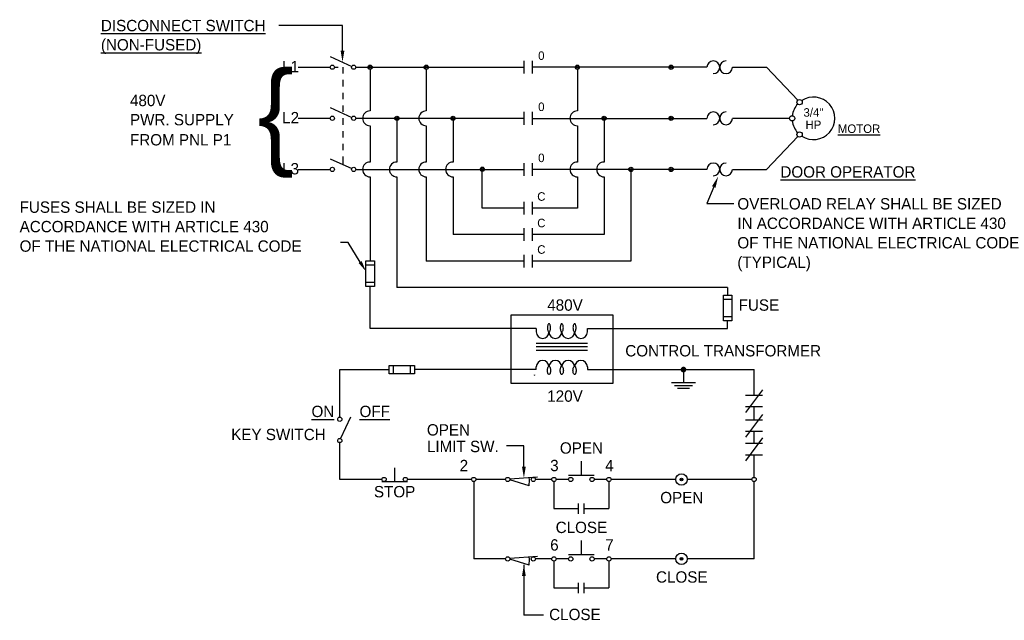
# Model space of a CAD drawing. Extents: x -762 to 3250, y 148 to 2899.
# Tile 8 of 9: x 2135 to 3175, y 1508 to 2143. Entities that reach past the tile are written whole.
import ezdxf
from ezdxf.enums import TextEntityAlignment as Align

# ---------------------------------------------------------------- set-up
doc = ezdxf.new("R2010")
doc.units = 0
doc.header["$LTSCALE"] = 96
doc.header["$MEASUREMENT"] = 0
doc.layers.get('0').update_dxf_attribs({"linetype": 'CONTINUOUS'})
for name, color, linetype in [('101', 1, 'CONTINUOUS'), ('102', 2, 'CONTINUOUS'), ('103', 3, 'CONTINUOUS'), ('TEXT', 3, 'CONTINUOUS')]:
    doc.layers.add(name, color=color, linetype=linetype)
doc.styles.add('ANNTEXT', font='ROMANS', dxfattribs={"bigfont": 'special'})
doc.styles.get("Standard").update_dxf_attribs({"font": 'sx-frac.shx'})

# ---------------------------------------------------------------- blocks, each defined once
blk = doc.blocks.new('PBSWNC')
for p, q in [((0.1875, -0.03125), (0.1875, 0.171875)), ((0, -0.03125), (0.375, -0.03125))]:
    blk.add_line(p, q)
for centre in [(0.03125, 0), (0.34375, 0)]:
    blk.add_circle(centre, 0.03125)
at = {"layer": 'TEXT'}
for tag, p in [('LABEL1', (0.1875, 0.4375)), ('LABEL2', (0.1875, 0.25))]:
    blk.add_attdef(tag, text='', height=0.125, dxfattribs=at).set_placement(p, align=Align.CENTER)
blk = doc.blocks.new('FUSEV')
for p, q in [((0, -0.0625), (0, 0.0625)), ((0, 0.0625), (0.375, 0.0625)), ((0.0625, 0.0625), (0.0625, -0.0625)), ((0.3125, -0.0625), (0.3125, 0.0625)), ((0.375, 0.0625), (0.375, -0.0625)), ((0.375, -0.0625), (0, -0.0625))]:
    blk.add_line(p, q)
at = {"layer": 'TEXT'}
for tag, p in [('LABEL2', (0.0625, -0.5)), ('LABEL1', (0.25, -0.5))]:
    blk.add_attdef(tag, text='', height=0.125, rotation=270, dxfattribs=at).set_placement(p, align=Align.CENTER)
blk = doc.blocks.new('DOT', base_point=(3, 18))
for radius in [0.0312, 0.0156]:
    blk.add_circle((3, 18), radius)
blk = doc.blocks.new('NCCONTAC')
for p, q in [((-0.5, 0.75), (1.5, -0.75)), ((0, 0.75), (0, -0.75)), ((1, 0.75), (1, -0.75))]:
    blk.add_line(p, q)
blk = doc.blocks.new('MOTOR2')
for p, q in [((-0.5, 0.3), (-1, -0.5)), ((1, 0.5), (0.5, -0.3))]:
    blk.add_line(p, q)
blk.add_circle((0, 0), 0.625)
at = {"flags": 1}
for tag, p in [('EPDESCRIPTION', (1.3, -0.6)), ('EPVOLTAGE', (1.3, -1.2)), ('EPPHASE', (1.3, -1.8)), ('EPHP', (1.3, -2.4)), ('EPDISC_SWITCH', (1.3, -3.1)), ('EPFUSE', (1.3, -3.7)), ('EPFEEDER', (1.3, -4.3)), ('EPPOWER', (1.3, -4.9)), ('EPPANEL', (1.3, -5.6)), ('EPCKT', (1.3, -6.2))]:
    blk.add_attdef(tag, p, '', height=0.375, dxfattribs=at)
at = {"layer": 'TEXT'}
blk.add_attdef('EPITEM', (1.3, 0.1), '', height=1, dxfattribs=at)
blk = doc.blocks.new('OVERLOAD', base_point=(20.4375, 24.859375))
for centre, start, end in [((20.53125, 24.859375), 270, 180), ((20.71875, 24.859375), 90, 0)]:
    blk.add_arc(centre, 0.09375, start, end)

msp = doc.modelspace()

# ---------------------------------------------------------------- linework, layer by layer
at = {"layer": '101'}
for p, q in [((2475.91476, 2136.32806), (2408.74898, 2136.32806)), ((2475.91476, 2109.87362), (2475.91476, 2136.32806)), ((2868.0372, 1965.87055), (2860.64212, 1948.40305)), ((2860.64212, 1948.40305), (2889.25184, 1948.40305)), ((2481.85364, 1907.1183), (2473.6512, 1907.1183)), ((2494.56128, 1886.48344), (2481.85364, 1907.1183)), ((2761.74297, 1830.49367), (2653.74297, 1830.49367)), ((2653.74297, 1830.49367), (2653.74297, 1758.49367)), ((2761.74297, 1758.49367), (2761.74297, 1830.49367)), ((2653.74297, 1758.49367), (2761.74297, 1758.49367)), ((2667.49157, 1692.4548), (2648.95925, 1692.4548)), ((2667.49157, 1670.33933), (2667.49157, 1692.4548)), ((2652.5974, 1657.35842), (2681.86418, 1659.69897)), ((2672.89437, 1650.0011), (2652.64028, 1656.29904)), ((2652.5974, 1573.45371), (2681.86418, 1575.79426)), ((2672.89437, 1566.09639), (2652.64028, 1572.39433)), ((2667.49157, 1566.71494), (2667.49157, 1513.49782)), ((2688.20063, 1513.49782), (2667.49157, 1513.49782))]:
    msp.add_line(p, q, dxfattribs=at)
for centre in [(2650.43397, 1656.7403), (2677.43397, 1656.7403), (2650.43397, 1572.83559), (2677.43397, 1572.83559)]:
    msp.add_circle(centre, 2.25, dxfattribs=at)
for centre in [(2643.63881, 1655.39097), (2643.63881, 1571.48626)]:
    msp.add_arc(centre, 29.74792, 349.56123224, 6.5705853, dxfattribs=at)
for points in [[(2477.91476, 2109.87362), (2473.91476, 2109.87362), (2475.91476, 2097.87362)], [(2866.19546, 1966.65028), (2869.87895, 1965.09083), (2872.71556, 1976.92103)], [(2496.19614, 1887.49024), (2492.92643, 1885.47664), (2500.60208, 1876.6743)], [(2669.49157, 1670.33933), (2665.49157, 1670.33933), (2667.49157, 1658.33933)], [(2665.49157, 1554.71494), (2669.49157, 1554.71494), (2667.49157, 1566.71494)]]:
    msp.add_solid(points, dxfattribs=at)
at = {"layer": '102'}
for p, q in [((2462.93787, 2103.65149), (2485.57334, 2093.17041)), ((2467.4371, 2092.34253), (2471.22765, 2092.34253)), ((2476.43787, 2085.65149), (2476.43787, 2092.40149)), ((2476.43787, 2072.15149), (2476.43787, 2078.90149)), ((2476.43787, 2058.65149), (2476.43787, 2065.40149)), ((2462.93787, 2049.65149), (2485.57334, 2039.17041)), ((2476.43787, 2045.15149), (2476.43787, 2051.90149)), ((2476.43787, 2031.65149), (2476.43787, 2038.40149)), ((2476.43787, 2018.15149), (2476.43787, 2024.90149)), ((2476.43787, 2004.65149), (2476.43787, 2011.40149)), ((2476.43787, 1989.40048), (2476.43787, 1997.90149)), ((2462.93787, 1995.65149), (2485.57334, 1985.17041)), ((2680.50079, 1816.19927), (2680.50079, 1812.63087)), ((2734.50079, 1812.63087), (2734.50079, 1816.19927)), ((2680.50079, 1800.93087), (2734.50079, 1800.93087)), ((2680.50079, 1797.22796), (2734.50079, 1797.22796)), ((2680.50079, 1793.52504), (2734.50079, 1793.52504)), ((2680.50079, 1772.78808), (2680.50079, 1775.73087)), ((2734.50079, 1775.73087), (2734.50079, 1772.78808)), ((2484.2935, 1722.65244), (2473.81243, 1700.01698)), ((2728.27071, 1661.47129), (2728.27071, 1676.09629)), ((2699.22808, 1654.51367), (2699.22808, 1626.01313)), ((2699.22808, 1654.51367), (2699.22808, 1654.51367)), ((2714.77071, 1661.47129), (2741.77071, 1661.47129)), ((2757.31334, 1654.51367), (2757.31334, 1626.01313)), ((2699.22808, 1626.01313), (2725.27071, 1626.01313)), ((2725.27071, 1620.52876), (2725.27071, 1631.49751)), ((2731.27071, 1620.52876), (2731.27071, 1631.49751)), ((2731.27071, 1626.01313), (2757.31334, 1626.01313)), ((2728.27071, 1577.56658), (2728.27071, 1592.19158)), ((2699.22808, 1570.60896), (2699.22808, 1542.10842)), ((2699.22808, 1570.60896), (2699.22808, 1570.60896)), ((2714.77071, 1577.56658), (2741.77071, 1577.56658)), ((2757.31334, 1570.60896), (2757.31334, 1542.10842)), ((2699.22808, 1542.10842), (2725.27071, 1542.10842)), ((2725.27071, 1536.62405), (2725.27071, 1547.5928)), ((2731.27071, 1536.62405), (2731.27071, 1547.5928)), ((2731.27071, 1542.10842), (2757.31334, 1542.10842))]:
    msp.add_line(p, q, dxfattribs=at)
for points in [[(2694.00079, 1812.63087, 0.2110920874), (2694.52368, 1812.86192, 0.0947719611), (2695.16619, 1813.91068, 0.0514711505), (2695.51035, 1815.21575, 0.0387650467), (2695.64892, 1817.00041, 0.0387650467), (2695.51035, 1818.78507, 0.0514711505), (2695.16619, 1820.09014, 0.0947719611), (2694.52368, 1821.1389, 0.2110920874), (2694.00079, 1821.36995, 0.2110920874), (2693.4779, 1821.1389, 0.0947719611), (2692.83539, 1820.09014, 0.0514711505), (2692.49124, 1818.78507, 0.0387650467), (2692.35266, 1817.00041, 0.0387650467), (2692.49124, 1815.21575, 0.0514711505), (2692.83539, 1813.91068, 0.0947719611), (2693.4779, 1812.86192, 0.2110920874)], [(2707.50079, 1812.63087, 0.2110920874), (2708.02368, 1812.86192, 0.0947719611), (2708.66619, 1813.91068, 0.0514711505), (2709.01035, 1815.21575, 0.0387650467), (2709.14892, 1817.00041, 0.0387650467), (2709.01035, 1818.78507, 0.0514711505), (2708.66619, 1820.09014, 0.0947719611), (2708.02368, 1821.1389, 0.2110920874), (2707.50079, 1821.36995, 0.2110920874), (2706.9779, 1821.1389, 0.0947719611), (2706.33539, 1820.09014, 0.0514711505), (2705.99124, 1818.78507, 0.0387650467), (2705.85266, 1817.00041, 0.0387650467), (2705.99124, 1815.21575, 0.0514711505), (2706.33539, 1813.91068, 0.0947719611), (2706.9779, 1812.86192, 0.2110920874)], [(2721.00079, 1812.63087, 0.2110920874), (2721.52368, 1812.86192, 0.0947719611), (2722.16619, 1813.91068, 0.0514711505), (2722.51035, 1815.21575, 0.0387650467), (2722.64892, 1817.00041, 0.0387650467), (2722.51035, 1818.78507, 0.0514711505), (2722.16619, 1820.09014, 0.0947719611), (2721.52368, 1821.1389, 0.2110920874), (2721.00079, 1821.36995, 0.2110920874), (2720.4779, 1821.1389, 0.0947719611), (2719.83539, 1820.09014, 0.0514711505), (2719.49124, 1818.78507, 0.0387650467), (2719.35266, 1817.00041, 0.0387650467), (2719.49124, 1815.21575, 0.0514711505), (2719.83539, 1813.91068, 0.0947719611), (2720.4779, 1812.86192, 0.2110920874)], [(2694.00079, 1776.35647, -0.2110920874), (2694.52368, 1776.12542, -0.0947719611), (2695.16619, 1775.07667, -0.0514711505), (2695.51035, 1773.77159, -0.0387650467), (2695.64892, 1771.98693, -0.0387650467), (2695.51035, 1770.20228, -0.0514711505), (2695.16619, 1768.8972, -0.0947719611), (2694.52368, 1767.84845, -0.2110920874), (2694.00079, 1767.6174, -0.2110920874), (2693.4779, 1767.84845, -0.0947719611), (2692.83539, 1768.8972, -0.0514711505), (2692.49124, 1770.20228, -0.0387650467), (2692.35266, 1771.98693, -0.0387650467), (2692.49124, 1773.77159, -0.0514711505), (2692.83539, 1775.07667, -0.0947719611), (2693.4779, 1776.12542, -0.2110920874)], [(2707.50079, 1776.35647, -0.2110920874), (2708.02368, 1776.12542, -0.0947719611), (2708.66619, 1775.07667, -0.0514711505), (2709.01035, 1773.77159, -0.0387650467), (2709.14892, 1771.98693, -0.0387650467), (2709.01035, 1770.20228, -0.0514711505), (2708.66619, 1768.8972, -0.0947719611), (2708.02368, 1767.84845, -0.2110920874), (2707.50079, 1767.6174, -0.2110920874), (2706.9779, 1767.84845, -0.0947719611), (2706.33539, 1768.8972, -0.0514711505), (2705.99124, 1770.20228, -0.0387650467), (2705.85266, 1771.98693, -0.0387650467), (2705.99124, 1773.77159, -0.0514711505), (2706.33539, 1775.07667, -0.0947719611), (2706.9779, 1776.12542, -0.2110920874)], [(2721.00079, 1776.35647, -0.2110920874), (2721.52368, 1776.12542, -0.0947719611), (2722.16619, 1775.07667, -0.0514711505), (2722.51035, 1773.77159, -0.0387650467), (2722.64892, 1771.98693, -0.0387650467), (2722.51035, 1770.20228, -0.0514711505), (2722.16619, 1768.8972, -0.0947719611), (2721.52368, 1767.84845, -0.2110920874), (2721.00079, 1767.6174, -0.2110920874), (2720.4779, 1767.84845, -0.0947719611), (2719.83539, 1768.8972, -0.0514711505), (2719.49124, 1770.20228, -0.0387650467), (2719.35266, 1771.98693, -0.0387650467), (2719.49124, 1773.77159, -0.0514711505), (2719.83539, 1775.07667, -0.0947719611), (2720.4779, 1776.12542, -0.2110920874)]]:
    msp.add_lwpolyline(points, format="xyb", close=True, dxfattribs=at)
for centre, radius in [((2465.18787, 2092.40149), 2.25), ((2487.68787, 2092.40149), 2.25), ((2465.18787, 2038.40149), 2.25), ((2487.68787, 2038.40149), 2.25), ((2465.18787, 1984.40149), 2.25), ((2487.68787, 1984.40149), 2.25), ((2473.0435, 1720.40244), 2.25), ((2473.0435, 1697.90244), 2.25), ((2614.54823, 1656.76367), 2.25), ((2699.22808, 1656.76367), 2.25), ((2717.02071, 1656.76367), 2.25), ((2739.52071, 1656.76367), 2.25), ((2757.31334, 1656.76367), 2.25), ((2833.96971, 1656.76367), 6), ((2833.96971, 1656.76367), 1.5), ((2833.96971, 1656.76367), 1), ((2833.96971, 1656.76367), 0.5), ((2910.62608, 1656.76367), 2.25), ((2699.22808, 1572.85896), 2.25), ((2717.02071, 1572.85896), 2.25), ((2739.52071, 1572.85896), 2.25), ((2757.31334, 1572.85896), 2.25), ((2833.96971, 1572.85896), 6), ((2833.96971, 1572.85896), 1.5), ((2833.96971, 1572.85896), 1), ((2833.96971, 1572.85896), 0.5)]:
    msp.add_circle(centre, radius, dxfattribs=at)
for centre, start, end in [((2687.25079, 1812.63087), 180, 0), ((2700.75079, 1812.63087), 180, 0), ((2714.25079, 1812.63087), 180, 0), ((2727.75079, 1812.63087), 180, 0), ((2687.25079, 1775.73087), 0, 180), ((2700.75079, 1775.73087), 0, 180), ((2714.25079, 1775.73087), 0, 180), ((2727.75079, 1775.73087), 0, 180)]:
    msp.add_arc(centre, 6.75, start, end, dxfattribs=at)
at = {"layer": '103'}
for p, q in [((2429.07108, 2092.34253), (2462.93865, 2092.34253)), ((2489.9371, 2092.34253), (2667.33176, 2092.34253)), ((2667.33176, 2099.09253), (2667.33176, 2085.59253)), ((2676.33176, 2099.09253), (2676.33176, 2085.59253)), ((2860.83176, 2092.34253), (2676.33176, 2092.34253)), ((2887.83176, 2092.34253), (2923.83176, 2092.34253)), ((2923.83176, 2092.34253), (2956.77194, 2057.45608)), ((2505.0206, 2090.09253), (2505.0206, 2046.20069)), ((2564.34273, 2090.09253), (2564.34273, 2046.20069)), ((2723.96671, 2090.09253), (2723.96671, 2046.20069)), ((2667.33176, 2045.09253), (2667.33176, 2031.59253)), ((2676.33176, 2045.09253), (2676.33176, 2031.59253)), ((2462.93865, 2038.34253), (2429.07108, 2038.34253)), ((2667.33176, 2038.34253), (2489.9371, 2038.34253)), ((2505.0206, 2030.48437), (2505.0206, 1992.20069)), ((2533.30026, 2038.34253), (2533.30026, 1992.20069)), ((2564.34273, 2030.48437), (2564.34273, 1992.20069)), ((2592.62239, 2038.34253), (2592.62239, 1992.20069)), ((2676.33176, 2038.34253), (2860.83176, 2038.34253)), ((2723.96671, 2030.48437), (2723.96671, 1992.20069)), ((2752.24638, 2038.34253), (2752.24638, 1992.20069)), ((2948.03945, 2038.34253), (2887.83176, 2038.34253)), ((2923.83176, 1984.34253), (2956.77194, 2019.22897)), ((2667.33176, 1991.09253), (2667.33176, 1977.59253)), ((2676.33176, 1991.09253), (2676.33176, 1977.59253)), ((2429.07108, 1984.34253), (2462.93865, 1984.34253)), ((2489.9371, 1984.34253), (2667.33176, 1984.34253)), ((2505.0206, 1976.48437), (2505.0206, 1887.78848)), ((2533.30026, 1976.48437), (2533.30026, 1859.50723)), ((2564.34273, 1976.48437), (2564.34273, 1887.50723)), ((2592.62239, 1976.48437), (2592.62239, 1915.50723)), ((2623.55694, 1943.50723), (2623.55694, 1984.51659)), ((2860.83176, 1984.34253), (2676.33176, 1984.34253)), ((2723.96671, 1976.48437), (2723.96671, 1943.50723)), ((2752.24638, 1976.48437), (2752.24638, 1915.50723)), ((2780.52604, 1984.34253), (2780.52604, 1887.50723)), ((2887.83176, 1984.34253), (2923.83176, 1984.34253)), ((2667.33176, 1950.25723), (2667.33176, 1936.75723)), ((2676.33176, 1950.25723), (2676.33176, 1936.75723)), ((2667.33176, 1943.50723), (2623.55694, 1943.50723)), ((2723.96671, 1943.50723), (2676.33176, 1943.50723)), ((2667.33176, 1915.50723), (2592.62239, 1915.50723)), ((2667.33176, 1922.25723), (2667.33176, 1908.75723)), ((2676.33176, 1922.25723), (2676.33176, 1908.75723)), ((2752.24638, 1915.50723), (2676.33176, 1915.50723)), ((2667.33176, 1894.25723), (2667.33176, 1880.75723)), ((2676.33176, 1894.25723), (2676.33176, 1880.75723)), ((2667.33176, 1887.50723), (2564.34273, 1887.50723)), ((2780.52604, 1887.50723), (2676.33176, 1887.50723)), ((2505.0206, 1816.19927), (2505.0206, 1860.78848)), ((2882.71827, 1859.50723), (2533.30026, 1859.50723)), ((2882.71827, 1859.50723), (2882.71827, 1851.4959)), ((2882.71827, 1816.19927), (2882.71827, 1824.4959)), ((2680.50079, 1816.19927), (2505.0206, 1816.19927)), ((2734.50079, 1816.19927), (2882.71827, 1816.19927)), ((2473.0435, 1772.78808), (2525.07207, 1772.78808)), ((2473.0435, 1722.65244), (2473.0435, 1772.78808)), ((2680.50079, 1772.78808), (2552.07207, 1772.78808)), ((2734.50079, 1772.78808), (2910.62608, 1772.78808)), ((2836.04823, 1772.87366), (2836.04823, 1758.85409)), ((2910.62608, 1745.44017), (2910.62608, 1772.78808)), ((2848.60052, 1758.85409), (2823.49594, 1758.85409)), ((2845.46245, 1755.85409), (2826.63401, 1755.85409)), ((2842.32437, 1752.85409), (2829.77208, 1752.85409)), ((2910.62608, 1719.51267), (2910.62608, 1733.44017)), ((2910.62608, 1694.72588), (2910.62608, 1707.43705)), ((2473.0435, 1656.76367), (2473.0435, 1695.65244)), ((2910.62608, 1659.01367), (2910.62608, 1682.65027)), ((2517.53313, 1656.76367), (2473.0435, 1656.76367)), ((2612.29823, 1656.76367), (2544.53313, 1656.76367)), ((2648.18409, 1656.76367), (2616.79823, 1656.76367)), ((2696.97808, 1656.76367), (2679.68385, 1656.76367)), ((2714.77071, 1656.76367), (2701.47808, 1656.76367)), ((2755.06334, 1656.76367), (2741.77071, 1656.76367)), ((2827.96971, 1656.76367), (2759.56334, 1656.76367)), ((2908.37608, 1656.76367), (2839.96971, 1656.76367)), ((2910.62608, 1572.85896), (2910.62608, 1654.51367)), ((2648.18409, 1572.85896), (2614.54823, 1572.85896)), ((2696.97808, 1572.85896), (2679.68385, 1572.85896)), ((2714.77071, 1572.85896), (2701.47808, 1572.85896)), ((2755.06334, 1572.85896), (2741.77071, 1572.85896)), ((2827.96971, 1572.85896), (2759.56334, 1572.85896)), ((2910.62608, 1572.85896), (2839.96971, 1572.85896))]:
    msp.add_line(p, q, dxfattribs=at)
at = {"layer": '103', "const_width": 3}
msp.add_lwpolyline([(2834.54823, 1772.87366, 1), (2837.54823, 1772.87366, 1)], format="xyb", close=True, dxfattribs=at)
at = {"layer": '103'}
for centre in [(2958.68895, 2055.4258), (2950.83176, 2038.34253), (2958.68895, 2021.25925)]:
    msp.add_circle(centre, 2.79231, dxfattribs=at)
for centre, radius, start, end in [((2973.33176, 2038.34253), 22.5, 236.51383129, 123.48616871), ((2973.33176, 2038.34253), 22.5, 137.71642058, 172.88487407), ((2505.0206, 2038.34253), 7.85816, 90, 270), ((2564.34273, 2038.34253), 7.85816, 90, 270), ((2723.96671, 2038.34253), 7.85816, 90, 270), ((2973.33176, 2038.34253), 22.5, 187.11512593, 222.28357942), ((2505.0206, 1984.34253), 7.85816, 90, 270), ((2533.30026, 1984.34253), 7.85816, 90, 270), ((2564.34273, 1984.34253), 7.85816, 90, 270), ((2592.62239, 1984.34253), 7.85816, 90, 270), ((2723.96671, 1984.34253), 7.85816, 90, 270), ((2752.24638, 1984.34253), 7.85816, 90, 270)]:
    msp.add_arc(centre, radius, start, end, dxfattribs=at)
at = {"layer": 'TEXT', "color": 2}
msp.add_line((2614.54823, 1654.51367), (2614.54823, 1572.85896), dxfattribs=at)

# ---------------------------------------------------------------- block references
at = {"layer": '102'}
for name, p, xscale, yscale, zscale, rotation in [('FUSEV', (2505.0206, 1860.78848), 72, 72, 72, 90), ('FUSEV', (2882.71827, 1824.4959), 72, 72, 72, 90), ('FUSEV', (2552.07207, 1772.78808), 72, 72, 72, 180), ('NCCONTAC', (2910.62608, 1745.44017), 12, 12, 12, 270), ('NCCONTAC', (2910.62608, 1719.38226), 12, 12, 12, 270), ('NCCONTAC', (2910.62608, 1694.59547), 12, 12, 12, 270)]:
    msp.add_blockref(name, p, dxfattribs=dict(at, xscale=xscale, yscale=yscale, zscale=zscale, rotation=rotation))
at = {"layer": '102', "color": 2}
ref = msp.add_blockref('MOTOR2', (2678.62587, 1767.09451), dxfattribs=dict(at, xscale=0.125, yscale=0.125, zscale=0.125, rotation=270))
ref.add_attrib('EPITEM', 'CP-1', (2678.63363, 1766.93394), dxfattribs={"layer": 'TEXT', "height": 0.125, "rotation": 270, "style": 'ANNTEXT'})
at = {"layer": '102', "xscale": 72, "yscale": 72, "zscale": 72}
msp.add_blockref('PBSWNC', (2517.53313, 1656.76367), dxfattribs=at)
at = {"layer": '103', "xscale": 72, "yscale": 72, "zscale": 72}
for name, p in [('DOT', (2505.0206, 2092.34253)), ('DOT', (2564.34273, 2092.34253)), ('DOT', (2723.96671, 2092.34253)), ('DOT', (2823.01852, 2092.34253)), ('OVERLOAD', (2860.83176, 2092.34253)), ('DOT', (2533.30026, 2038.34253)), ('DOT', (2592.62239, 2038.34253)), ('DOT', (2752.24638, 2038.34253)), ('DOT', (2823.01852, 2038.34253)), ('OVERLOAD', (2860.83176, 2038.34253)), ('DOT', (2623.55694, 1984.51659)), ('DOT', (2780.52604, 1984.34253)), ('DOT', (2823.01852, 1984.34253)), ('OVERLOAD', (2860.83176, 1984.34253))]:
    msp.add_blockref(name, p, dxfattribs=at)

# ---------------------------------------------------------------- texts
at = {"layer": '102'}
for s, height, p in [('L1', 12, (2412.15317, 2087.07594)), ('%%123', 86.4, (2386.15884, 2001.77273)), ('L2', 12, (2412.15317, 2033.07594)), ('L3', 12, (2412.15317, 1979.07594))]:
    msp.add_text(s, height=height, dxfattribs=at).set_placement(p)
at = {"layer": 'TEXT', "color": 2}
for s, p in [('%%UDISCONNECT SWITCH', (2220.71359, 2130.36865)), ('%%U(NON-FUSED)', (2220.71359, 2110.09267)), ('480V', (2251.42416, 2051.21858)), ('PWR. SUPPLY', (2251.42416, 2030.9426)), ('FROM PNL P1', (2251.42416, 2009.69471)), ('FUSES SHALL BE SIZED IN', (2134.85086, 1938.51753)), ('OVERLOAD RELAY SHALL BE SIZED', (2892.99082, 1942.0303)), ('ACCORDANCE WITH ARTICLE 430', (2134.85086, 1917.9461)), ('IN ACCORDANCE WITH ARTICLE 430', (2892.99082, 1921.45887)), ('OF THE NATIONAL ELECTRICAL CODE', (2134.85086, 1897.37467)), ('OF THE NATIONAL ELECTRICAL CODE', (2892.99082, 1900.88745)), ('(TYPICAL)', (2892.99082, 1880.31602)), ('FUSE', (2894.32167, 1835.05942)), ('CONTROL TRANSFORMER', (2774.57399, 1786.75477)), ('%%UON', (2443.15291, 1722.67135)), ('%%UOFF', (2493.87295, 1722.67135)), ('KEY SWITCH', (2358.29437, 1698.30317)), ('OPEN', (2565.0761, 1703.1768)), ('LIMIT SW.', (2565.0761, 1685.6317)), ('CLOSE', (2694.20318, 1508.15246))]:
    msp.add_text(s, height=12, dxfattribs=at).set_placement(p)
for s, p in [('%%UDOOR OPERATOR', (3009.73046, 1975.74889)), ('480V', (2710.9204, 1835.05942)), ('120V', (2710.9204, 1738.88405)), ('OPEN', (2728.24623, 1684.03756)), ('2', (2604.14044, 1665.50606)), ('3', (2699.72822, 1665.50606)), ('4', (2757.81348, 1665.50606)), ('STOP', (2530.93761, 1637.87005)), ('OPEN', (2834.25046, 1631.62443)), ('CLOSE', (2728.24623, 1600.13285)), ('6', (2699.72822, 1581.60135)), ('7', (2757.81348, 1581.60135)), ('CLOSE', (2834.25046, 1547.71972))]:
    msp.add_text(s, height=12, dxfattribs=at).set_placement(p, align=Align.CENTER)
for tag, p in [('0', (2685.91777, 2100.07794)), ('0', (2685.91777, 2046.07794)), ('3/4"', (2973.33176, 2040.04136)), ('HP', (2973.33176, 2027.05236)), ('0', (2685.91777, 1992.07794)), ('C', (2685.91777, 1951.24264)), ('C', (2685.91777, 1923.24264)), ('C', (2685.91777, 1895.24264))]:
    msp.add_attdef(tag, text='', height=9, dxfattribs=at).set_placement(p, align=Align.CENTER)
msp.add_attdef('%%UMOTOR', (2999.14638, 2022.88161), '', height=9, dxfattribs=at)

doc.saveas('drawing.dxf')
